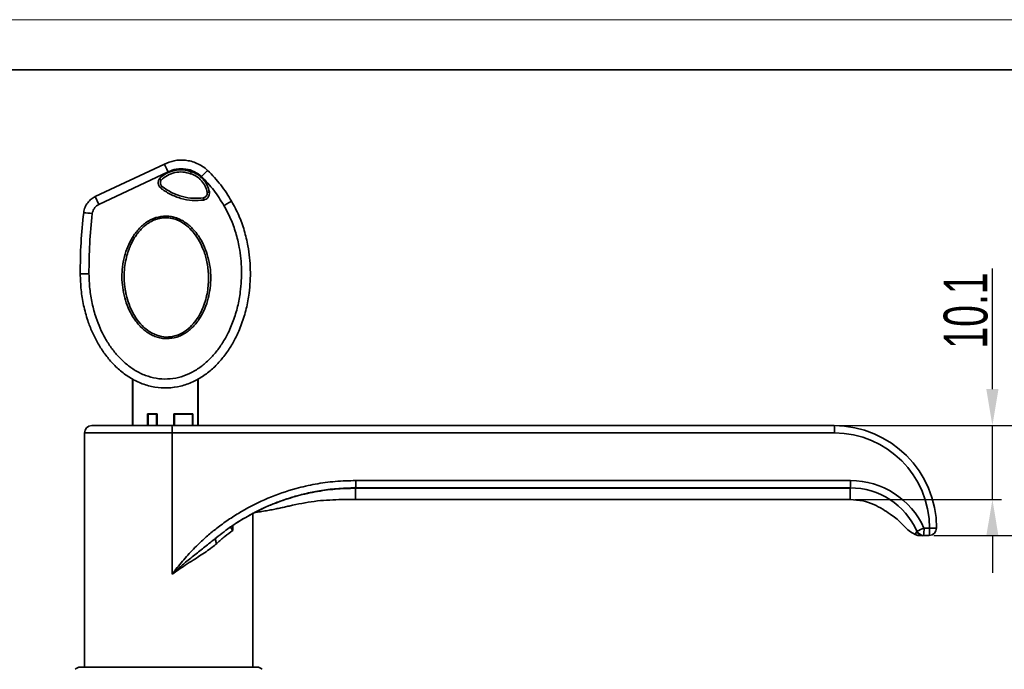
# Model space of a CAD drawing. Header units: millimetres. Extents: x 3024 to 3431, y 1577 to 1865.
# Tile 11 of 13: x 3164 to 3299, y 1776 to 1865. Entities that reach past the tile are written whole.
import ezdxf

# ---------------------------------------------------------------- set-up
doc = ezdxf.new("R2010")
doc.units = ezdxf.units.MM
for name, color, linetype, lineweight in [('尺寸线层', 3, 'Continuous', 18), ('粗实线层', 7, 'Continuous', 35), ('细实线层', 3, 'Continuous', 18)]:
    doc.layers.add(name, color=color, linetype=linetype, lineweight=lineweight)
doc.styles.add('标准', font='txt', dxfattribs={"width": 0.667})
doc.dimstyles.new('对齐', dxfattribs={"dimtxt": 3, "dimasz": 2.5, "dimexe": 1.25, "dimexo": 0.625, "dimtad": 1, "dimdsep": 46, "dimtxsty": '标准', "dimcen": 2.5, "dimclrd": 3, "dimclre": 3, "dimclrt": 3, "dimadec": 0, "dimazin": 0, "dimtfac": 1, "dimtmove": 0, "dimatfit": 3, "dimfxl": 1, "dimarcsym": 0})

# ---------------------------------------------------------------- blocks, each defined once
blk = doc.blocks.new('*D28')
at = {"layer": 'Defpoints', "color": 0, "transparency": 16777216}
for p in [(3275.51, 1809.39), (3297.15, 1809.39), (3277.71, 1799.29)]:
    blk.add_point(p, dxfattribs=at)
at = {"layer": '尺寸线层', "color": 3, "linetype": 'Continuous', "lineweight": -2, "transparency": 16777216}
for p, q in [((3297.15, 1814.39), (3297.15, 1830.85)), ((3276.14, 1809.39), (3298.4, 1809.39)), ((3297.15, 1799.29), (3297.15, 1809.39)), ((3278.34, 1799.29), (3298.4, 1799.29)), ((3297.15, 1794.29), (3297.15, 1789.29))]:
    blk.add_line(p, q, dxfattribs=at)
at = {"layer": '尺寸线层', "color": 3, "transparency": 16777216}
for points in [[(3296.31, 1814.39), (3297.98, 1814.39), (3297.15, 1809.39)], [(3296.31, 1794.29), (3297.98, 1794.29), (3297.15, 1799.29)]]:
    blk.add_solid(points, dxfattribs=at)
at = {"layer": '尺寸线层', "color": 3, "transparency": 16777216, "insert": (3293.52, 1825.12), "char_height": 6, "attachment_point": 5, "rotation": 90, "style": '标准'}
blk.add_mtext('10.1', dxfattribs=at)
blk = doc.blocks.new('*D29')
at = {"layer": 'Defpoints', "color": 0, "transparency": 16777216}
for p in [(3275.51, 1809.39), (3307.71, 1809.39), (3288.51, 1794.39)]:
    blk.add_point(p, dxfattribs=at)
at = {"layer": '尺寸线层', "color": 3, "linetype": 'Continuous', "lineweight": -2, "transparency": 16777216}
for p, q in [((3276.14, 1809.39), (3308.96, 1809.39)), ((3307.71, 1799.39), (3307.71, 1804.39)), ((3289.14, 1794.39), (3308.96, 1794.39))]:
    blk.add_line(p, q, dxfattribs=at)
at = {"layer": '尺寸线层', "color": 3, "transparency": 16777216}
for points in [[(3306.88, 1804.39), (3308.54, 1804.39), (3307.71, 1809.39)], [(3306.88, 1799.39), (3308.54, 1799.39), (3307.71, 1794.39)]]:
    blk.add_solid(points, dxfattribs=at)
at = {"layer": '尺寸线层', "color": 3, "transparency": 16777216, "insert": (3304.09, 1801.89), "char_height": 6, "attachment_point": 5, "rotation": 90, "style": '标准'}
blk.add_mtext('15', dxfattribs=at)

msp = doc.modelspace()

# ---------------------------------------------------------------- linework, layer by layer
at = {"layer": '粗实线层'}
for p, q in [((3174.488, 1840.686), (3183.931, 1845.12)), ((3174.989, 1839.619), (3184.447, 1844.06)), ((3174.488, 1840.686), (3174.989, 1839.619)), ((3179.561, 1809.536), (3179.561, 1815.778)), ((3179.611, 1809.536), (3179.611, 1815.754)), ((3188.511, 1815.771), (3188.511, 1809.536)), ((3188.561, 1809.536), (3188.561, 1815.8)), ((3182.961, 1810.986), (3181.611, 1810.986)), ((3181.631, 1810.946), (3181.611, 1810.986)), ((3181.611, 1810.986), (3181.651, 1810.966)), ((3181.611, 1810.986), (3181.611, 1809.386)), ((3181.651, 1810.966), (3182.92, 1810.966)), ((3181.661, 1809.386), (3181.661, 1810.732)), ((3181.711, 1810.751), (3181.711, 1809.386)), ((3182.861, 1809.386), (3182.861, 1810.751)), ((3182.911, 1810.732), (3182.911, 1809.386)), ((3182.92, 1810.966), (3182.961, 1810.986)), ((3182.961, 1810.986), (3182.941, 1810.946)), ((3182.961, 1809.386), (3182.961, 1810.986)), ((3187.811, 1810.986), (3185.211, 1810.986)), ((3185.211, 1810.986), (3185.251, 1810.966)), ((3185.231, 1810.946), (3185.211, 1810.986)), ((3185.211, 1810.986), (3185.211, 1809.386)), ((3185.251, 1810.966), (3187.791, 1810.966)), ((3185.261, 1809.386), (3185.261, 1810.732)), ((3185.311, 1809.386), (3185.311, 1810.751)), ((3187.761, 1810.861), (3187.761, 1809.386)), ((3187.791, 1810.966), (3187.811, 1810.986)), ((3187.811, 1809.386), (3187.811, 1810.986)), ((3184.972, 1809.386), (3174.011, 1809.386)), ((3179.561, 1809.536), (3179.611, 1809.536)), ((3179.639, 1809.386), (3179.611, 1809.536)), ((3275.511, 1809.386), (3184.972, 1809.386)), ((3188.511, 1809.536), (3188.482, 1809.386)), ((3188.511, 1809.536), (3188.561, 1809.536)), ((3173.011, 1808.386), (3173.011, 1776.486)), ((3185.015, 1808.386), (3173.011, 1808.386)), ((3185.015, 1789.081), (3185.015, 1808.386)), ((3275.555, 1808.386), (3185.015, 1808.386)), ((3210.114, 1801.886), (3277.755, 1801.886)), ((3210.07, 1800.886), (3277.711, 1800.886)), ((3210.071, 1800.837), (3277.711, 1800.827)), ((3277.711, 1799.286), (3210.076, 1799.286)), ((3196.011, 1776.486), (3196.011, 1797.331)), ((3192.984, 1795.542), (3192.427, 1795.143)), ((3193.278, 1795.739), (3193.278, 1795.053)), ((3287.792, 1795.386), (3288.555, 1795.386)), ((3288.555, 1795.386), (3289.511, 1795.386)), ((3287.533, 1794.332), (3287.935, 1794.376)), ((3287.748, 1794.386), (3288.511, 1794.386)), ((3287.748, 1794.386), (3287.886, 1794.386)), ((3287.839, 1794.386), (3287.938, 1794.385)), ((3287.938, 1794.382), (3287.916, 1794.374)), ((3287.938, 1794.385), (3287.938, 1794.382)), ((3287.943, 1794.386), (3287.988, 1794.386))]:
    msp.add_line(p, q, dxfattribs=at)
msp.add_lwpolyline([(3048.794, 1858.002), (3424.593, 1858.002), (3424.593, 1582.102), (3048.794, 1582.102)], close=True, dxfattribs=at)
at = {"layer": '粗实线层', "flags": 128}
for points in [[(3181.661, 1810.732), (3181.662, 1810.736), (3181.665, 1810.74), (3181.669, 1810.743), (3181.675, 1810.746), (3181.683, 1810.748), (3181.692, 1810.75), (3181.701, 1810.751), (3181.711, 1810.751)], [(3182.861, 1810.751), (3182.871, 1810.751), (3182.88, 1810.75), (3182.889, 1810.748), (3182.896, 1810.746), (3182.902, 1810.743), (3182.907, 1810.74), (3182.91, 1810.736), (3182.911, 1810.732)], [(3185.311, 1810.751), (3185.301, 1810.751), (3185.292, 1810.75), (3185.283, 1810.748), (3185.275, 1810.746), (3185.269, 1810.743), (3185.265, 1810.74), (3185.262, 1810.736), (3185.261, 1810.732)], [(3179.584, 1809.386), (3179.57, 1809.439), (3179.561, 1809.536)], [(3188.561, 1809.536), (3188.551, 1809.439), (3188.538, 1809.386)], [(3208.227, 1799.286), (3209.152, 1799.286), (3210.076, 1799.286)]]:
    msp.add_lwpolyline(points, dxfattribs=at)
at = {"layer": '粗实线层'}
for centre, radius, start, end in [((3171.39, 1818.506), 20.038, 82.28355, 85.6839), ((3181.757, 1810.841), 0.164, 129.99294, 140.00717), ((3182.815, 1810.841), 0.164, 39.99294, 50.00717), ((3185.357, 1810.841), 0.164, 129.99294, 140.00717), ((3174.011, 1808.386), 1, 90, 180), ((3179.284, 1808.636), 5.737, 357.50745, 7.51698), ((3269.824, 1808.636), 5.737, 357.50709, 7.51714), ((3275.511, 1795.386), 14, 0, 90), ((3275.555, 1795.386), 13, 0, 90), ((3272.024, 1801.637), 5.737, 352.48286, 2.49291), ((3277.755, 1790.886), 11, 24.14774, 90), ((3277.711, 1790.886), 10, 24.14774, 90), ((3281.543, 1808.673), 14.683, 291.12918, 295.18898), ((3287.748, 1795.386), 1, 204.14774, 270), ((3282.061, 1795.137), 5.737, 352.48286, 2.49291), ((3282.824, 1795.137), 5.737, 352.48286, 2.49291), ((3288.511, 1795.386), 1, 270, 0), ((3172.425, 1775.386), 1, 90, 135), ((3173.111, 1776.486), 0.1, 180, 270), ((3195.911, 1776.486), 0.1, 270, 0), ((3196.597, 1775.386), 1, 45, 90)]:
    msp.add_arc(centre, radius, start, end, dxfattribs=at)
for points, knots in [([(3187.621, 1844.103), (3187.247, 1844.206), (3186.484, 1844.417), (3185.279, 1844.307), (3184.141, 1843.896), (3183.539, 1843.381), (3183.244, 1843.128)], [0, 0, 0, 0, 0.2448666, 0.5000084, 0.7551455, 1, 1, 1, 1]), ([(3183.931, 1845.12), (3184.373, 1845.3), (3185.291, 1845.672), (3186.573, 1845.709), (3187.617, 1845.523), (3188.408, 1845.244), (3189.174, 1844.835), (3189.621, 1844.457), (3189.848, 1844.264)], [0, 0, 0, 0, 0.2240833, 0.4651654, 0.592454, 0.7240231, 0.859872, 1, 1, 1, 1]), ([(3183.931, 1845.12), (3183.936, 1845.109), (3183.948, 1845.084), (3184.031, 1844.914), (3184.129, 1844.714), (3184.221, 1844.523), (3184.329, 1844.301), (3184.407, 1844.141), (3184.447, 1844.06)], [0, 0, 0, 0, 0.2133194, 0.4506264, 0.5788824, 0.7131986, 0.853572, 1, 1, 1, 1]), ([(3184.447, 1844.06), (3184.819, 1844.21), (3185.582, 1844.516), (3186.841, 1844.512), (3188.051, 1844.166), (3188.698, 1843.659), (3189.014, 1843.412)], [0, 0, 0, 0, 0.2440939, 0.4999809, 0.755879, 1, 1, 1, 1]), ([(3183.244, 1843.128), (3183.193, 1843.028), (3183.088, 1842.821), (3183.075, 1842.464), (3183.174, 1842.121), (3183.327, 1841.946), (3183.4, 1841.861)], [0, 0, 0, 0, 0.2423497, 0.4999865, 0.7576313, 1, 1, 1, 1]), ([(3183.244, 1843.128), (3183.275, 1843.103), (3183.326, 1843.062), (3183.381, 1843.019), (3183.418, 1842.989), (3183.446, 1842.967), (3183.476, 1842.943), (3183.48, 1842.939), (3183.483, 1842.936)], [0, 0, 0, 0, 0.2496988, 0.4083624, 0.5000916, 0.636093, 0.7662481, 1, 1, 1, 1]), ([(3183.483, 1842.936), (3183.764, 1843.172), (3184.324, 1843.641), (3185.37, 1844.008), (3186.472, 1844.107), (3187.176, 1843.911), (3187.526, 1843.814)], [0, 0, 0, 0, 0.2504711, 0.4999903, 0.751223, 1, 1, 1, 1]), ([(3187.526, 1843.814), (3187.526, 1843.816), (3187.527, 1843.819), (3187.536, 1843.851), (3187.552, 1843.9), (3187.571, 1843.956), (3187.595, 1844.026), (3187.612, 1844.077), (3187.621, 1844.103)], [0, 0, 0, 0, 0.1421264, 0.361611, 0.5018379, 0.6590409, 0.8276612, 1, 1, 1, 1]), ([(3187.526, 1843.814), (3187.785, 1843.71), (3188.341, 1843.487), (3189.026, 1842.889), (3189.559, 1842.129), (3189.72, 1841.551), (3189.801, 1841.262)], [0, 0, 0, 0, 0.23263878, 0.49997655, 0.74998679, 1, 1, 1, 1]), ([(3190.095, 1841.314), (3190.01, 1841.623), (3189.837, 1842.254), (3189.269, 1843.073), (3188.524, 1843.734), (3187.919, 1843.981), (3187.621, 1844.103)], [0, 0, 0, 0, 0.2454984, 0.5000101, 0.7545162, 1, 1, 1, 1]), ([(3189.848, 1844.264), (3189.839, 1844.258), (3189.82, 1844.244), (3189.695, 1844.119), (3189.535, 1843.956), (3189.379, 1843.794), (3189.201, 1843.609), (3189.076, 1843.477), (3189.014, 1843.412)], [0, 0, 0, 0, 0.19070751, 0.43028674, 0.56645665, 0.70952732, 0.85550444, 1, 1, 1, 1]), ([(3189.014, 1843.412), (3189.598, 1842.809), (3190.766, 1841.603), (3191.641, 1840.171), (3192.078, 1839.454)], [0, 0, 0, 0, 0.4999976, 1, 1, 1, 1]), ([(3183.6, 1842.083), (3183.559, 1842.13), (3183.481, 1842.218), (3183.399, 1842.411), (3183.377, 1842.624), (3183.42, 1842.813), (3183.466, 1842.903), (3183.483, 1842.936)], [0, 0, 0, 0, 0.2003962, 0.3793819, 0.6716082, 0.8787044, 1, 1, 1, 1]), ([(3183.6, 1842.083), (3183.599, 1842.083), (3183.595, 1842.081), (3183.574, 1842.06), (3183.542, 1842.024), (3183.503, 1841.98), (3183.455, 1841.924), (3183.419, 1841.883), (3183.4, 1841.861)], [0, 0, 0, 0, 0.13162004, 0.34647996, 0.48728535, 0.64735963, 0.8210282, 1, 1, 1, 1]), ([(3183.4, 1841.861), (3183.827, 1841.562), (3184.688, 1840.957), (3186.178, 1840.397), (3187.742, 1840.103), (3188.792, 1840.174), (3189.312, 1840.209)], [0, 0, 0, 0, 0.247542, 0.5000143, 0.752479, 1, 1, 1, 1]), ([(3189.263, 1840.5), (3188.802, 1840.468), (3187.851, 1840.402), (3186.395, 1840.648), (3184.922, 1841.167), (3184.048, 1841.773), (3183.6, 1842.083)], [0, 0, 0, 0, 0.2296324, 0.4728467, 0.7296378, 1, 1, 1, 1]), ([(3172.899, 1838.487), (3172.948, 1838.736), (3173.046, 1839.223), (3173.422, 1839.853), (3173.902, 1840.361), (3174.296, 1840.58), (3174.488, 1840.686)], [0, 0, 0, 0, 0.2677297, 0.5236449, 0.7677376, 1, 1, 1, 1]), ([(3189.801, 1841.262), (3189.803, 1841.214), (3189.808, 1841.121), (3189.772, 1840.941), (3189.672, 1840.746), (3189.487, 1840.575), (3189.336, 1840.524), (3189.263, 1840.5)], [0, 0, 0, 0, 0.1403348, 0.2763892, 0.5345072, 0.7757183, 1, 1, 1, 1]), ([(3189.263, 1840.5), (3189.264, 1840.497), (3189.264, 1840.491), (3189.27, 1840.456), (3189.278, 1840.409), (3189.289, 1840.344), (3189.301, 1840.276), (3189.308, 1840.235), (3189.311, 1840.216), (3189.312, 1840.211), (3189.312, 1840.209), (3189.312, 1840.209)], [0, 0, 0, 0, 0.2268092, 0.3584254, 0.4997604, 0.7205248, 0.8741964, 0.9651757, 0.989303, 0.9963067, 1, 1, 1, 1]), ([(3190.095, 1841.314), (3190.098, 1841.194), (3190.103, 1840.944), (3189.937, 1840.596), (3189.663, 1840.323), (3189.426, 1840.246), (3189.312, 1840.209)], [0, 0, 0, 0, 0.2411702, 0.5000206, 0.7588583, 1, 1, 1, 1]), ([(3189.801, 1841.262), (3189.802, 1841.262), (3189.804, 1841.263), (3189.831, 1841.268), (3189.878, 1841.277), (3189.935, 1841.287), (3190.01, 1841.3), (3190.066, 1841.309), (3190.095, 1841.314)], [0, 0, 0, 0, 0.121063, 0.331458, 0.4730211, 0.6361295, 0.8148286, 1, 1, 1, 1]), ([(3172.431, 1830.105), (3172.456, 1829.385), (3172.506, 1827.946), (3172.861, 1825.812), (3173.382, 1823.896), (3174.036, 1822.202), (3174.769, 1820.728), (3175.654, 1819.325), (3176.704, 1818.018), (3177.927, 1816.839), (3179.33, 1815.836), (3180.904, 1815.065), (3182.615, 1814.597), (3184.397, 1814.481), (3186.159, 1814.733), (3187.828, 1815.323), (3189.34, 1816.189), (3190.679, 1817.266), (3191.836, 1818.501), (3192.823, 1819.849), (3193.741, 1821.441), (3194.538, 1823.282), (3195.161, 1825.363), (3195.617, 1827.843), (3195.767, 1830.721), (3195.48, 1833.599), (3194.892, 1836.058), (3194.168, 1838.119), (3193.474, 1839.396), (3193.126, 1840.037)], [0, 0, 0, 0, 0.0405918, 0.0810516, 0.1215298, 0.152268, 0.1831695, 0.2141284, 0.2455761, 0.2773771, 0.3095482, 0.3423583, 0.3755801, 0.408832, 0.4422333, 0.4751496, 0.5079343, 0.5399633, 0.5715817, 0.6029773, 0.6338773, 0.6749331, 0.7156776, 0.7559899, 0.8167296, 0.8774144, 0.9181903, 0.9589878, 1, 1, 1, 1]), ([(3192.078, 1839.454), (3192.4, 1838.863), (3193.049, 1837.673), (3193.729, 1835.744), (3194.283, 1833.426), (3194.554, 1830.712), (3194.412, 1827.996), (3193.982, 1825.658), (3193.398, 1823.71), (3192.652, 1821.988), (3191.805, 1820.52), (3190.892, 1819.277), (3189.849, 1818.167), (3188.645, 1817.199), (3187.318, 1816.438), (3185.862, 1815.926), (3184.345, 1815.707), (3182.814, 1815.807), (3181.326, 1816.21), (3179.952, 1816.883), (3178.694, 1817.779), (3177.597, 1818.835), (3176.63, 1820.034), (3175.816, 1821.321), (3175.129, 1822.698), (3174.52, 1824.277), (3174.028, 1826.081), (3173.692, 1828.09), (3173.645, 1829.451), (3173.622, 1830.132)], [0, 0, 0, 0, 0.0412581, 0.0831362, 0.1250932, 0.1874089, 0.2498182, 0.2913793, 0.333099, 0.3744451, 0.4062668, 0.4369613, 0.4689146, 0.4994952, 0.5314947, 0.5623029, 0.5937157, 0.6249355, 0.655827, 0.6877567, 0.7183462, 0.7503, 0.7809304, 0.8127225, 0.8435854, 0.8752786, 0.9164457, 0.9581792, 1, 1, 1, 1]), ([(3174.989, 1839.619), (3174.873, 1839.554), (3174.637, 1839.422), (3174.36, 1839.117), (3174.158, 1838.759), (3174.106, 1838.493), (3174.081, 1838.362)], [0, 0, 0, 0, 0.2459478, 0.4999849, 0.7540303, 1, 1, 1, 1]), ([(3193.126, 1840.037), (3193.11, 1840.031), (3193.086, 1840.022), (3192.954, 1839.951), (3192.801, 1839.866), (3192.596, 1839.752), (3192.342, 1839.607), (3192.17, 1839.508), (3192.078, 1839.454)], [0, 0, 0, 0, 0.24216, 0.3703077, 0.499604, 0.6847302, 0.8298452, 1, 1, 1, 1]), ([(3172.431, 1830.105), (3172.442, 1831.534), (3172.464, 1834.335), (3172.756, 1837.121), (3172.899, 1838.487)], [0, 0, 0, 0, 0.5099164, 1, 1, 1, 1]), ([(3173.622, 1830.132), (3173.632, 1831.508), (3173.653, 1834.258), (3173.938, 1836.994), (3174.081, 1838.362)], [0, 0, 0, 0, 0.500002, 1, 1, 1, 1]), ([(3184.185, 1838.017), (3184.422, 1838.002), (3184.899, 1837.971), (3185.589, 1837.78), (3186.25, 1837.495), (3186.858, 1837.123), (3187.422, 1836.674), (3187.926, 1836.172), (3188.382, 1835.618), (3188.917, 1834.833), (3189.462, 1833.773), (3189.927, 1832.429), (3190.21, 1831.033), (3190.305, 1829.611), (3190.22, 1828.187), (3189.952, 1826.777), (3189.508, 1825.422), (3188.969, 1824.356), (3188.443, 1823.577), (3187.986, 1823.024), (3187.479, 1822.526), (3186.91, 1822.088), (3186.294, 1821.73), (3185.409, 1821.374), (3184.454, 1821.232), (3183.504, 1821.324), (3182.814, 1821.506), (3182.154, 1821.79), (3181.546, 1822.16), (3180.984, 1822.606), (3180.481, 1823.107), (3180.025, 1823.662), (3179.498, 1824.441), (3178.952, 1825.503), (3178.492, 1826.854), (3178.203, 1828.258), (3178.097, 1829.677), (3178.174, 1831.095), (3178.441, 1832.493), (3178.89, 1833.843), (3179.428, 1834.911), (3179.96, 1835.698), (3180.418, 1836.253), (3180.925, 1836.753), (3181.493, 1837.195), (3182.106, 1837.553), (3182.991, 1837.924), (3183.706, 1837.98), (3184.185, 1838.017)], [0, 0, 0, 0, 0.0155838, 0.0314149, 0.0468561, 0.0628303, 0.0782177, 0.0941977, 0.1095793, 0.1254501, 0.1566543, 0.1877584, 0.2187905, 0.2501421, 0.2813247, 0.3124945, 0.3444006, 0.3748918, 0.3907918, 0.4061823, 0.4221068, 0.437478, 0.453365, 0.4688306, 0.5000823, 0.5156473, 0.5314371, 0.5468762, 0.5628064, 0.578137, 0.5940497, 0.6094517, 0.6253726, 0.6558971, 0.6877899, 0.7190196, 0.7500669, 0.7812348, 0.8122139, 0.8435177, 0.8746347, 0.8905726, 0.9060002, 0.9219527, 0.9373281, 0.9532217, 0.9686578, 1, 1, 1, 1]), ([(3184.181, 1837.794), (3184.182, 1837.794), (3184.184, 1837.794), (3184.192, 1837.794), (3184.222, 1837.793), (3184.336, 1837.79), (3184.588, 1837.772), (3185.012, 1837.705), (3185.59, 1837.539), (3186.292, 1837.213), (3187.071, 1836.673), (3187.868, 1835.883), (3188.621, 1834.828), (3189.271, 1833.509), (3189.761, 1831.939), (3190.013, 1830.136), (3189.948, 1828.147), (3189.571, 1826.415), (3189.02, 1825.026), (3188.442, 1823.989), (3187.685, 1823.024), (3186.723, 1822.199), (3185.849, 1821.769), (3185.219, 1821.597), (3184.892, 1821.535), (3184.559, 1821.499), (3183.88, 1821.482), (3182.854, 1821.675), (3181.635, 1822.337), (3180.618, 1823.283), (3179.813, 1824.409), (3179.201, 1825.647), (3178.877, 1826.627), (3178.713, 1827.294), (3178.641, 1827.627), (3178.58, 1827.963), (3178.54, 1828.229), (3178.5, 1828.533), (3178.467, 1828.855), (3178.439, 1829.271), (3178.419, 1829.977), (3178.466, 1830.938), (3178.658, 1832.082), (3178.887, 1832.916), (3179.09, 1833.493), (3179.238, 1833.862), (3179.383, 1834.185), (3179.521, 1834.466), (3179.649, 1834.705), (3179.98, 1835.281), (3180.386, 1835.842), (3180.881, 1836.359), (3181.117, 1836.58), (3181.354, 1836.779), (3181.619, 1836.977), (3181.902, 1837.162), (3182.191, 1837.322), (3182.44, 1837.439), (3182.645, 1837.522), (3182.787, 1837.573), (3182.867, 1837.598), (3182.895, 1837.607), (3182.906, 1837.611), (3182.913, 1837.613), (3182.919, 1837.615), (3182.927, 1837.617), (3182.938, 1837.62), (3182.958, 1837.626), (3182.977, 1837.632), (3183.004, 1837.64), (3183.092, 1837.664), (3183.258, 1837.705), (3183.444, 1837.74), (3183.596, 1837.762), (3183.71, 1837.775), (3183.876, 1837.789), (3184.026, 1837.795), (3184.139, 1837.795), (3184.169, 1837.794), (3184.178, 1837.794), (3184.18, 1837.794), (3184.181, 1837.794)], [0, 0, 0, 0, 0.0000157, 0.0001526, 0.0005452, 0.0020522, 0.0079718, 0.0177432, 0.0313087, 0.0488695, 0.0703179, 0.0957152, 0.1250832, 0.1584034, 0.1956526, 0.2368612, 0.2820597, 0.3308897, 0.3569334, 0.3838275, 0.4116747, 0.4402416, 0.4696505, 0.4771436, 0.4847386, 0.4923741, 0.500011, 0.5310078, 0.5621944, 0.5934867, 0.6250458, 0.6561648, 0.6874789, 0.6952514, 0.7030151, 0.7107766, 0.7185424, 0.7213866, 0.7316598, 0.7406693, 0.7498149, 0.7798819, 0.806128, 0.8288588, 0.8388547, 0.8478721, 0.8559242, 0.8630372, 0.869222, 0.874484, 0.9083682, 0.9160127, 0.9233434, 0.9303893, 0.9371442, 0.9459251, 0.9534174, 0.9596687, 0.9647014, 0.9685181, 0.9699835, 0.970386, 0.9705782, 0.9707381, 0.9708955, 0.9710302, 0.971268, 0.9716885, 0.9724658, 0.9726052, 0.9736315, 0.9786936, 0.9842712, 0.9865399, 0.9891529, 0.992112, 0.997896, 0.9994101, 0.9998208, 0.9999393, 1, 1, 1, 1]), ([(3172.431, 1830.105), (3172.447, 1830.108), (3172.471, 1830.111), (3172.619, 1830.117), (3172.773, 1830.121), (3172.963, 1830.125), (3173.241, 1830.129), (3173.472, 1830.131), (3173.622, 1830.132)], [0, 0, 0, 0, 0.23955993, 0.36842814, 0.50000274, 0.63157694, 0.760444, 1, 1, 1, 1]), ([(3181.661, 1810.732), (3181.661, 1810.772), (3181.66, 1810.844), (3181.64, 1810.914), (3181.631, 1810.946)], [0, 0, 0, 0, 0.5397599, 1, 1, 1, 1]), ([(3181.711, 1810.751), (3181.709, 1810.789), (3181.705, 1810.848), (3181.685, 1810.922), (3181.661, 1810.953), (3181.651, 1810.966)], [0, 0, 0, 0, 0.4999515, 0.7828852, 1, 1, 1, 1]), ([(3182.92, 1810.966), (3182.91, 1810.953), (3182.887, 1810.922), (3182.866, 1810.848), (3182.863, 1810.789), (3182.861, 1810.751)], [0, 0, 0, 0, 0.2176364, 0.5013814, 1, 1, 1, 1]), ([(3182.941, 1810.946), (3182.931, 1810.913), (3182.912, 1810.843), (3182.911, 1810.771), (3182.911, 1810.732)], [0, 0, 0, 0, 0.4709697, 1, 1, 1, 1]), ([(3185.261, 1810.732), (3185.261, 1810.772), (3185.26, 1810.844), (3185.24, 1810.914), (3185.231, 1810.946)], [0, 0, 0, 0, 0.5397599, 1, 1, 1, 1]), ([(3185.311, 1810.751), (3185.309, 1810.789), (3185.305, 1810.848), (3185.285, 1810.922), (3185.261, 1810.953), (3185.251, 1810.966)], [0, 0, 0, 0, 0.4999515, 0.7828852, 1, 1, 1, 1]), ([(3187.791, 1810.966), (3187.786, 1810.96), (3187.771, 1810.94), (3187.763, 1810.903), (3187.761, 1810.874), (3187.761, 1810.861)], [0, 0, 0, 0, 0.2115389, 0.649403, 1, 1, 1, 1]), ([(3185.015, 1789.081), (3185.239, 1789.383), (3185.687, 1789.987), (3186.398, 1790.86), (3187.138, 1791.708), (3187.909, 1792.528), (3188.845, 1793.454), (3189.963, 1794.464), (3191.339, 1795.576), (3192.833, 1796.647), (3195.061, 1798.043), (3198.063, 1799.545), (3201.485, 1800.727), (3204.584, 1801.428), (3207.319, 1801.813), (3209.177, 1801.862), (3210.114, 1801.886)], [0, 0, 0, 0, 0.03857095, 0.07705514, 0.11550351, 0.15396715, 0.19249708, 0.25053004, 0.30839518, 0.37383596, 0.43903513, 0.57804277, 0.71717457, 0.80942261, 0.90383543, 1, 1, 1, 1]), ([(3191.028, 1794.068), (3191.732, 1794.617), (3193.183, 1795.747), (3194.98, 1796.837), (3196.271, 1797.528), (3196.971, 1797.879), (3197.689, 1798.216), (3198.428, 1798.539), (3199.184, 1798.846), (3200.172, 1799.215), (3201.481, 1799.646), (3203.21, 1800.113), (3205.234, 1800.519), (3207.553, 1800.824), (3209.201, 1800.865), (3210.07, 1800.886)], [0, 0, 0, 0, 0.12968162, 0.26736453, 0.30476046, 0.34270583, 0.38120063, 0.42024488, 0.45983859, 0.49998176, 0.57353994, 0.66032275, 0.76032844, 0.87355496, 1, 1, 1, 1]), ([(3194.172, 1796.325), (3194.978, 1796.796), (3196.584, 1797.734), (3199.145, 1798.847), (3201.792, 1799.736), (3204.516, 1800.368), (3207.286, 1800.765), (3209.143, 1800.813), (3210.071, 1800.837)], [0, 0, 0, 0, 0.1671551, 0.3331553, 0.4994587, 0.6671175, 0.833791, 1, 1, 1, 1]), ([(3210.074, 1800.886), (3210.073, 1800.879), (3210.073, 1800.857), (3210.071, 1800.845), (3210.071, 1800.837)], [0, 0, 0, 0, 0.32922217, 1, 1, 1, 1]), ([(3210.076, 1799.286), (3210.076, 1799.321), (3210.076, 1799.391), (3210.074, 1799.92), (3210.072, 1800.528), (3210.071, 1800.837)], [0, 0, 0, 0, 0.3263447, 0.6579926, 1, 1, 1, 1]), ([(3277.711, 1800.827), (3277.711, 1800.565), (3277.711, 1800.056), (3277.711, 1799.59), (3277.711, 1799.33), (3277.711, 1799.301), (3277.711, 1799.286)], [0, 0, 0, 0, 0.2983985, 0.5790735, 0.7913436, 1, 1, 1, 1]), ([(3196.44, 1797.529), (3196.718, 1797.572), (3197.264, 1797.654), (3198.067, 1797.792), (3198.824, 1797.935), (3199.527, 1798.079), (3200.187, 1798.223), (3200.829, 1798.366), (3202.378, 1798.704), (3204.83, 1799.184), (3207.103, 1799.252), (3208.227, 1799.286)], [0, 0, 0, 0, 0.0706329, 0.1388361, 0.2046274, 0.2641644, 0.3192456, 0.3743297, 0.4294114, 0.7177086, 1, 1, 1, 1]), ([(3286.588, 1794.518), (3286.308, 1794.678), (3285.783, 1794.977), (3285.144, 1795.575), (3284.576, 1796.177), (3283.937, 1796.778), (3283.107, 1797.349), (3282.117, 1798.014), (3280.885, 1798.655), (3279.393, 1799.177), (3278.291, 1799.249), (3277.711, 1799.286)], [0, 0, 0, 0, 0.0934419, 0.1748641, 0.2527861, 0.334253, 0.4289198, 0.5450872, 0.6806183, 0.8318526, 1, 1, 1, 1]), ([(3193.571, 1795.938), (3193.563, 1795.933), (3193.539, 1795.918), (3193.555, 1795.929), (3193.619, 1795.971), (3193.728, 1796.042), (3193.863, 1796.13), (3194.014, 1796.226), (3194.119, 1796.292), (3194.172, 1796.325)], [0, 0, 0, 0, 0.0631798, 0.219673, 0.3762483, 0.5326499, 0.6887264, 0.8446481, 1, 1, 1, 1]), ([(3193.69, 1796.015), (3193.654, 1795.992), (3193.598, 1795.955), (3193.578, 1795.943), (3193.571, 1795.938)], [0, 0, 0, 0, 0.6267221, 1, 1, 1, 1]), ([(3193.278, 1795.053), (3192.931, 1794.797), (3192.234, 1794.284), (3191.473, 1793.626), (3191.091, 1793.295)], [0, 0, 0, 0, 0.4980854, 1, 1, 1, 1]), ([(3193.086, 1795.592), (3193.072, 1795.576), (3193.025, 1795.525), (3193.044, 1795.398), (3193.121, 1795.238), (3193.213, 1795.123), (3193.268, 1795.064), (3193.275, 1795.056), (3193.278, 1795.053), (3193.278, 1795.053)], [0, 0, 0, 0, 0.13396121, 0.43368528, 0.71596177, 0.96166359, 0.98902287, 0.99879026, 1, 1, 1, 1]), ([(3286.588, 1794.518), (3286.601, 1794.541), (3286.623, 1794.582), (3286.758, 1794.833), (3286.818, 1794.945)], [0, 0, 0, 0, 0.5571943, 1, 1, 1, 1]), ([(3286.818, 1794.945), (3286.879, 1794.845), (3287.001, 1794.646), (3287.299, 1794.458), (3287.558, 1794.385), (3287.706, 1794.387), (3287.743, 1794.387)], [0, 0, 0, 0, 0.3034967, 0.6100216, 0.9022827, 1, 1, 1, 1]), ([(3185.015, 1789.081), (3185.287, 1789.34), (3185.928, 1789.949), (3187.076, 1790.932), (3188.411, 1792.009), (3189.775, 1793.061), (3190.624, 1793.743), (3191.028, 1794.068)], [0, 0, 0, 0, 0.1419514, 0.3345194, 0.5739102, 0.7971413, 1, 1, 1, 1]), ([(3191.091, 1793.295), (3190.88, 1793.116), (3190.418, 1792.724), (3189.633, 1792.161), (3188.765, 1791.587), (3187.808, 1790.979), (3186.834, 1790.356), (3185.874, 1789.715), (3185.295, 1789.288), (3185.015, 1789.081)], [0, 0, 0, 0, 0.1201222, 0.263495, 0.4082723, 0.5498767, 0.7210209, 0.8652702, 1, 1, 1, 1]), ([(3191.028, 1794.068), (3190.998, 1794.032), (3190.935, 1793.959), (3190.922, 1793.77), (3190.969, 1793.542), (3191.051, 1793.376), (3191.091, 1793.295)], [0, 0, 0, 0, 0.24429682, 0.49999835, 0.75570074, 1, 1, 1, 1]), ([(3287.534, 1794.367), (3287.384, 1794.355), (3287.058, 1794.329), (3286.754, 1794.452), (3286.588, 1794.518)], [0, 0, 0, 0, 0.4575943, 1, 1, 1, 1]), ([(3184.511, 1776.386), (3184.036, 1776.386), (3183.071, 1776.386), (3181.625, 1776.386), (3180.302, 1776.386), (3179.126, 1776.386), (3177.752, 1776.386), (3176.502, 1776.386), (3175.424, 1776.386), (3174.718, 1776.386), (3174.117, 1776.386), (3173.581, 1776.386), (3173.156, 1776.386), (3172.876, 1776.386), (3172.842, 1776.386), (3172.825, 1776.386), (3172.825, 1776.386), (3172.825, 1776.386), (3172.825, 1776.386), (3172.692, 1776.386), (3172.558, 1776.386), (3172.425, 1776.386)], [0, 0, 0, 0, 0.0776369, 0.1576818, 0.2399935, 0.3043182, 0.3686717, 0.4999121, 0.5656055, 0.6313283, 0.695653, 0.7600065, 0.8422927, 0.9223437, 1, 1, 1, 1, 1, 1, 1.6160118, 1.6160118, 1.6160118, 1.6160118]), ([(3173.111, 1776.386), (3173.148, 1776.386), (3173.223, 1776.386), (3173.75, 1776.386), (3174.371, 1776.386), (3174.957, 1776.386), (3175.647, 1776.386), (3176.697, 1776.386), (3177.917, 1776.386), (3179.258, 1776.386), (3180.628, 1776.386), (3182.383, 1776.386), (3184.511, 1776.386), (3186.638, 1776.386), (3188.394, 1776.386), (3189.764, 1776.386), (3190.767, 1776.386), (3191.712, 1776.386), (3192.877, 1776.386), (3193.867, 1776.386), (3194.651, 1776.386), (3195.272, 1776.386), (3195.798, 1776.386), (3195.874, 1776.386), (3195.911, 1776.386)], [0, 0, 0, 0, 0.0582285, 0.1199449, 0.1521347, 0.1843097, 0.2171843, 0.250044, 0.3156903, 0.3478801, 0.3800551, 0.4417715, 0.5, 0.5582285, 0.6199449, 0.6521347, 0.6843097, 0.7171843, 0.750044, 0.8156903, 0.8478801, 0.8800551, 0.9417715, 1, 1, 1, 1]), ([(3196.597, 1776.386), (3196.463, 1776.386), (3196.33, 1776.386), (3196.197, 1776.386), (3196.197, 1776.386), (3196.197, 1776.386), (3196.197, 1776.386), (3196.18, 1776.386), (3196.146, 1776.386), (3195.865, 1776.386), (3195.441, 1776.386), (3194.905, 1776.386), (3194.102, 1776.386), (3193.086, 1776.386), (3191.892, 1776.386), (3190.924, 1776.386), (3189.896, 1776.386), (3188.72, 1776.386), (3187.397, 1776.386), (3185.951, 1776.386), (3184.986, 1776.386), (3184.511, 1776.386)], [-0.6151409, -0.6151409, -0.6151409, -0.6151409, 0, 0, 0, 0, 0, 0, 0.0776305, 0.1576818, 0.2399935, 0.3043183, 0.3686717, 0.4999121, 0.5656055, 0.6313283, 0.695653, 0.7600064, 0.8422927, 0.9223502, 1, 1, 1, 1])]:
    msp.add_open_spline(points, degree=3, knots=knots, dxfattribs=at)
for points in [[(3189.848, 1844.264), (3190.472, 1843.62), (3191.721, 1842.332), (3192.657, 1840.802), (3193.126, 1840.037)], [(3210.114, 1801.886), (3210.114, 1801.755), (3210.112, 1801.493), (3210.102, 1801.163), (3210.088, 1800.931), (3210.076, 1800.901), (3210.07, 1800.886)]]:
    msp.add_open_spline(points, degree=3, dxfattribs=at)
at = {"layer": '细实线层'}
msp.add_lwpolyline([(3024.361, 1864.855), (3431.447, 1864.855), (3431.447, 1577.017), (3024.361, 1577.017)], close=True, dxfattribs=at)

# ---------------------------------------------------------------- dimensions: what is measured, and where the dimension line sits
at = {"layer": '尺寸线层'}
for base, p1, angle, picture, middle in [((3297.146, 1809.386), (3277.711, 1799.286), 270, '*D28', (3293.521, 1825.12)), ((3307.71, 1809.386), (3288.511, 1794.386), 90, '*D29', (3304.085, 1801.886))]:
    dim = msp.add_linear_dim(base=base, p1=p1, p2=(3275.511, 1809.386), angle=angle, dimstyle='对齐', override={"dimtxt": 6, "dimasz": 5, "dimarcsym": 1}, dxfattribs=at)
    dim.commit()
    dim.dimension.update_dxf_attribs({"geometry": picture, "text_midpoint": middle})

doc.saveas('drawing.dxf')
